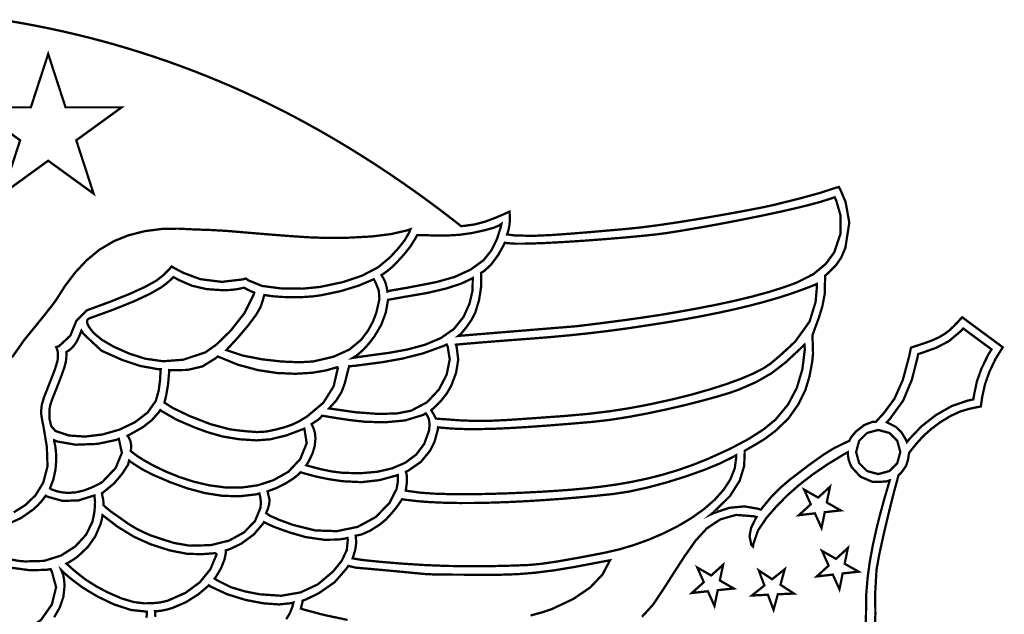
# Model space of a CAD drawing. Extents: x 11.8 to 36.4, y 8.1 to 25.8.
# Tile 6 of 6: x 25.8 to 36.4, y 19.3 to 25.7. Entities that reach past the tile are written whole.
import ezdxf

# ---------------------------------------------------------------- set-up
doc = ezdxf.new("R2010")
doc.units = 0
doc.header["$LTSCALE"] = 0.1
doc.layers.add('FOREGROUND', color=7, linetype='CONTINUOUS')

msp = doc.modelspace()

# ---------------------------------------------------------------- linework, layer by layer
at = {"layer": 'FOREGROUND', "linetype": 'CONTINUOUS', "const_width": 0.024547}
for points in [[(34.965553, 19.095408), (34.972547, 19.29345), (34.970328, 19.517431), (34.984553, 19.767409), (35.014545, 19.936393), (35.06633, 20.17128), (35.124018, 20.413176), (35.171721, 20.603185), (35.193552, 20.682409), (35.220002, 20.78296), (35.253755, 20.816713), (35.30344, 20.887403), (35.323123, 20.953592), (35.331388, 21.009107), (35.335518, 21.027153), (35.408416, 21.118274), (35.484116, 21.202686), (35.572141, 21.282079), (35.672492, 21.356453), (35.780448, 21.421911), (35.883291, 21.469159), (35.981021, 21.498197), (36.10395, 21.523945), (36.119122, 21.627209), (36.147714, 21.758369), (36.195771, 21.895089), (36.263294, 22.037368), (36.33954, 22.159363), (35.903931, 22.481271), (35.819088, 22.390203), (35.769313, 22.34281), (35.713602, 22.301113), (35.651955, 22.265112), (35.596789, 22.23967), (35.528033, 22.212979), (35.445688, 22.18504), (35.354382, 22.155785), (35.335413, 22.062774), (35.267345, 21.80897), (35.176995, 21.605806), (35.064363, 21.453281), (35.063299, 21.452186), (34.978904, 21.359352), (34.936475, 21.356763), (34.850719, 21.322431), (34.76466, 21.254989), (34.713704, 21.194748), (34.693452, 21.154245), (34.657553, 21.13841), (34.532553, 21.077408), (34.425442, 21.01226), (34.267665, 20.900223), (34.058555, 20.740409), (33.951631, 20.649163), (33.853012, 20.549192), (33.763478, 20.440844), (33.743553, 20.41441), (33.719093, 20.423888), (33.569192, 20.450288), (33.405785, 20.43491), (33.244021, 20.381078), (33.208227, 20.364558), (33.238514, 20.389338), (33.413165, 20.561928), (33.516772, 20.726828), (33.564172, 20.882766), (33.570201, 21.028465), (33.570201, 21.047212), (33.579828, 21.052785), (33.662007, 21.100496), (33.743829, 21.148812), (33.792218, 21.1794), (33.900794, 21.261494), (34.03868, 21.3935), (34.145252, 21.545089), (34.221224, 21.698445), (34.265537, 21.846538), (34.294421, 22.000105), (34.303697, 22.092933), (34.299553, 22.222408), (34.297635, 22.285678), (34.307333, 22.314772), (34.32657, 22.369163), (34.346801, 22.423199), (34.366552, 22.477409), (34.404481, 22.601704), (34.428684, 22.730905), (34.43199, 22.863733), (34.433834, 22.927633), (34.463279, 22.9544), (34.550905, 23.041766), (34.605914, 23.1223), (34.65066, 23.227441), (34.692697, 23.498002), (34.653238, 23.718001), (34.597122, 23.851151), (34.581061, 23.880595), (34.532879, 23.867212), (34.386164, 23.818943), (34.159174, 23.756681), (33.872553, 23.685408), (33.783412, 23.66619), (33.648165, 23.639366), (33.477079, 23.607183), (33.28042, 23.571888), (33.068455, 23.535728), (32.85145, 23.500951), (32.639671, 23.469804), (32.443386, 23.444532), (32.272861, 23.427385), (32.09405, 23.412186), (31.912882, 23.396202), (31.731773, 23.381409), (31.504819, 23.364876), (31.296268, 23.355514), (31.10227, 23.36019), (31.020931, 23.3708), (31.036974, 23.421547), (31.045068, 23.467247), (31.050406, 23.513282), (31.050584, 23.559609), (31.046697, 23.616001), (30.968915, 23.580999), (30.95481, 23.574922), (30.927833, 23.563377), (30.900855, 23.551831), (30.789439, 23.509538), (30.674586, 23.478673), (30.556669, 23.462381), (30.5275, 23.460436), (30.457612, 23.51491), (30.320261, 23.620465), (30.181494, 23.724098), (30.041318, 23.825767), (29.899737, 23.925431), (29.756757, 24.023047), (29.612384, 24.118575), (29.466624, 24.211972), (29.319482, 24.303197), (29.170963, 24.392208), (29.021074, 24.478964), (28.86982, 24.563422), (28.737395, 24.634735), (28.604176, 24.70392), (28.470188, 24.770976), (28.335453, 24.835903), (28.199997, 24.898702), (28.063844, 24.959371), (27.927017, 25.017912), (27.78954, 25.074324), (27.651439, 25.128608), (27.512735, 25.180762), (27.373455, 25.230788), (27.233621, 25.278685), (27.093258, 25.324453), (26.952389, 25.368093), (26.81104, 25.409604), (26.669234, 25.448986), (26.526994, 25.486239), (26.384346, 25.521364), (26.241313, 25.554359), (26.097919, 25.585226), (25.954188, 25.613964), (25.810144, 25.640574), (25.665812, 25.665055)], [(25.727653, 20.386803), (25.85092, 20.464021), (25.96086, 20.569681), (26.044635, 20.707293), (26.089401, 20.880371), (26.08232, 21.092426), (26.05832, 21.236352), (26.04232, 21.327834), (26.03432, 21.366426), (26.01946, 21.453519), (26.027874, 21.541233), (26.05332, 21.626427), (26.111013, 21.771515), (26.167539, 21.917039), (26.19732, 22.016426), (26.201176, 22.052557), (26.201941, 22.092176), (26.195625, 22.126351), (26.182017, 22.160989), (26.212945, 22.170886), (26.334303, 22.283424), (26.398693, 22.442039), (26.51032, 22.555426), (26.76484, 22.649146), (26.974, 22.733506), (27.1378, 22.808506), (27.25624, 22.874146), (27.32932, 22.930426), (27.357384, 22.95794), (27.385638, 22.985765), (27.412036, 23.015638), (27.42132, 23.027426), (27.435057, 23.01794), (27.477987, 22.994716), (27.521531, 22.971574), (27.544319, 22.959427), (27.73132, 22.889892), (27.959446, 22.861694), (28.182384, 22.887443), (28.21832, 22.897426), (28.245183, 22.877592), (28.390711, 22.817911), (28.602229, 22.790343), (28.826259, 22.788609), (29.00932, 22.806426), (29.259351, 22.858942), (29.46832, 22.929551), (29.636789, 23.018348), (29.76532, 23.125426), (29.845365, 23.212739), (29.919824, 23.304567), (29.969708, 23.391099), (29.983432, 23.426483), (29.944242, 23.413527), (29.776942, 23.375006), (29.569003, 23.349086), (29.30837, 23.335231), (29.088306, 23.332827), (28.882195, 23.340504), (28.689409, 23.353592), (28.50932, 23.367426), (28.261286, 23.387826), (28.013302, 23.408793), (27.84332, 23.418426), (27.668952, 23.424362), (27.49463, 23.432964), (27.32032, 23.430426), (27.134431, 23.406426), (26.961209, 23.362426), (26.801319, 23.298426), (26.645804, 23.206167), (26.50778, 23.091959), (26.385313, 22.960381), (26.276471, 22.81601), (26.17932, 22.663426), (26.13069, 22.597796), (26.016949, 22.455056), (25.83832, 22.235426), (25.707992, 22.049239)], [(34.870344, 19.171031), (34.872413, 19.347362), (34.875211, 19.514649), (34.889272, 19.685255), (34.912943, 19.857751), (34.944571, 20.030712), (34.982504, 20.20271), (35.025089, 20.372318), (35.070673, 20.53811), (35.117604, 20.698659), (35.126093, 20.729787), (35.086476, 20.717053), (34.945803, 20.712135), (34.811134, 20.769697), (34.718598, 20.871278), (34.700335, 20.909814), (34.685851, 20.95115), (34.67898, 20.995791), (34.677566, 21.032579), (34.635767, 21.01007), (34.460037, 20.902317), (34.29981, 20.79276), (34.154913, 20.681009), (34.025172, 20.566673), (33.910412, 20.449362), (33.803845, 20.326485), (33.713361, 20.192698), (33.663413, 20.046362), (33.659709, 20.020015), (33.641012, 20.037544), (33.622524, 20.130836), (33.638831, 20.219526), (33.686586, 20.316831), (33.698272, 20.336697), (33.670225, 20.343708), (33.478122, 20.358736), (33.308712, 20.310755), (33.162356, 20.212664), (33.039413, 20.077362), (32.921877, 19.909546), (32.810489, 19.737539), (32.700312, 19.564693), (32.586413, 19.394362), (32.467775, 19.264018)], [(25.666664, 20.260508), (25.806665, 20.326234), (25.931122, 20.412764), (25.983913, 20.460712), (26.030521, 20.51171), (26.070945, 20.56576), (26.088509, 20.554245), (26.252621, 20.508919), (26.422773, 20.514685), (26.59274, 20.568051), (26.594415, 20.551301), (26.599557, 20.498995), (26.593775, 20.395092), (26.572251, 20.286119), (26.501937, 20.144169), (26.386388, 20.018867), (26.233696, 19.921841), (26.051954, 19.864716), (25.849251, 19.859119), (25.781447, 19.86481), (25.681954, 19.882208)], [(31.272764, 19.278467), (31.40043, 19.313226), (31.497931, 19.346152), (31.730197, 19.455323), (31.912306, 19.579027), (32.043978, 19.717542), (32.124931, 19.871152), (32.078079, 19.862892), (31.948116, 19.838411), (31.735931, 19.798152), (31.523478, 19.76312), (31.321056, 19.737652), (31.128572, 19.721933), (30.945931, 19.716152), (30.630697, 19.716402), (30.392806, 19.717402), (30.231978, 19.719527), (30.147931, 19.723152), (29.792512, 19.75707), (29.542183, 19.779728), (29.397531, 19.791996), (29.317492, 19.811175), (29.297283, 19.781639), (29.169535, 19.635068), (28.998317, 19.516469), (28.858916, 19.448978), (28.82666, 19.437804), (28.824717, 19.420997), (28.820219, 19.403167), (28.814663, 19.382068), (28.810813, 19.360549), (28.80826, 19.353167), (28.851023, 19.338913), (29.053074, 19.285181), (29.309153, 19.230721)], [(25.733642, 19.112643), (25.794344, 19.108504), (25.845276, 19.115993), (26.017675, 19.227767), (26.135811, 19.396137), (26.181692, 19.581883), (26.137321, 19.745782), (26.122289, 19.776479), (26.07972, 19.769112), (25.902883, 19.76428), (25.674528, 19.79511)], [(26.161228, 19.259819), (26.22264, 19.367793), (26.259487, 19.477645), (26.27177, 19.589376), (26.268994, 19.653822), (26.258631, 19.711886), (26.237627, 19.765304), (26.274785, 19.728804), (26.29446, 19.711988), (26.325582, 19.686262), (26.346384, 19.668946), (26.462591, 19.581033), (26.619818, 19.485379), (26.799972, 19.39874), (26.984961, 19.337877), (27.156694, 19.319546), (27.151532, 19.25346)], [(28.651281, 19.238949), (28.690811, 19.305348), (28.716261, 19.370769), (28.728339, 19.417888), (28.698803, 19.410115), (28.574442, 19.39729), (28.406871, 19.409199), (28.215544, 19.445419), (28.01991, 19.505525), (27.839421, 19.589092), (27.821031, 19.603104), (27.812274, 19.594347), (27.709231, 19.50697), (27.57437, 19.421052), (27.426082, 19.357903), (27.370598, 19.342459), (27.315015, 19.330605), (27.257945, 19.32375), (27.243058, 19.32375), (27.246666, 19.300574), (27.244114, 19.263976)]]:
    msp.add_lwpolyline(points, dxfattribs=at)
for points in [[(26.096809, 25.308923), (26.282969, 24.735824), (26.885309, 24.735824), (26.397979, 24.382023), (26.584139, 23.808923), (26.096809, 24.162725), (25.609479, 23.808923), (25.795639, 24.382023), (25.308309, 24.735824), (25.910649, 24.735824)], [(30.996138, 23.281538), (30.986415, 23.260148), (30.923297, 23.147002), (30.845903, 23.043413), (30.774459, 22.978188), (30.740822, 22.95833), (30.742572, 22.928588), (30.741373, 22.802746), (30.720118, 22.666862), (30.679589, 22.531446), (30.636653, 22.448962), (30.57825, 22.366716), (30.521496, 22.299025), (30.497639, 22.28057), (30.525031, 22.283454), (30.60178, 22.289928), (30.781944, 22.304755), (31.023733, 22.324554), (31.285359, 22.345941), (31.525033, 22.365535), (31.700964, 22.379953), (31.771365, 22.385814), (31.948258, 22.407635), (32.125078, 22.430085), (32.301756, 22.453569), (32.478228, 22.478496), (32.654425, 22.505273), (32.830281, 22.534306), (32.830281, 22.534306), (33.057374, 22.575097), (33.270531, 22.616945), (33.469787, 22.660181), (33.655178, 22.705137), (33.826739, 22.752145), (33.984506, 22.801535), (34.128516, 22.853639), (34.307265, 22.94441), (34.440275, 23.054318), (34.53169, 23.179756), (34.597683, 23.378529), (34.599698, 23.569483), (34.553375, 23.733329), (34.536308, 23.770942), (34.490889, 23.754706), (34.388446, 23.722167), (34.254831, 23.685994), (34.095555, 23.647177), (33.916128, 23.606706), (33.72206, 23.565571), (33.518862, 23.524764), (33.312042, 23.485272), (33.107113, 23.448088), (32.909583, 23.4142), (32.724964, 23.384599), (32.621132, 23.371241), (32.469671, 23.355317), (32.282883, 23.338011), (32.073068, 23.320507), (31.852528, 23.30399), (31.633563, 23.289643), (31.428473, 23.278651), (31.249561, 23.272199), (31.109127, 23.27147), (31.019472, 23.277649)], [(29.672179, 22.934368), (29.696931, 22.950576), (29.74463, 22.984741), (29.789363, 23.02264), (29.831044, 23.063942), (29.831422, 23.064345), (29.909449, 23.149486), (29.981943, 23.23912), (30.041768, 23.336027), (30.056334, 23.364946), (30.096211, 23.363815), (30.20728, 23.360666), (30.36628, 23.35874), (30.51328, 23.367258), (30.64828, 23.386666), (30.782058, 23.416444), (30.875836, 23.442221), (30.930281, 23.464666), (30.96028, 23.484666), (30.950794, 23.442127), (30.910566, 23.317371), (30.850423, 23.196574), (30.767065, 23.093043), (30.628404, 22.992603), (30.456689, 22.914039), (30.266702, 22.860356), (30.159327, 22.838965), (29.948296, 22.798368), (29.769838, 22.767632), (29.736597, 22.757134), (29.729849, 22.799225), (29.721305, 22.833548), (29.708854, 22.870392), (29.690445, 22.906177)], [(26.513788, 22.429031), (26.518634, 22.408501), (26.532077, 22.381515), (26.561264, 22.341383), (26.571111, 22.329208), (26.579733, 22.318907), (26.588845, 22.308757), (26.673055, 22.239225), (26.800952, 22.164696), (26.967742, 22.090698), (27.136013, 22.03683), (27.328334, 22.008884), (27.543948, 22.025148), (27.782096, 22.103906), (27.900699, 22.187147), (28.054736, 22.337086), (28.202418, 22.52561), (28.301954, 22.724603), (28.308734, 22.746074), (28.2708, 22.761671), (28.230995, 22.780535), (28.199867, 22.798926), (28.129281, 22.78374), (28.053896, 22.774629), (27.973713, 22.771591), (27.796426, 22.783706), (27.638799, 22.820049), (27.500833, 22.880622), (27.440163, 22.913112), (27.419089, 22.892418), (27.410348, 22.883902), (27.401603, 22.875388), (27.392955, 22.866777), (27.313638, 22.804505), (27.188933, 22.733163), (27.018634, 22.653339), (26.802534, 22.565625), (26.540427, 22.470612), (26.525157, 22.462226), (26.515382, 22.448542)], [(28.415618, 22.719831), (28.408176, 22.694093), (28.396276, 22.651717), (28.375423, 22.591176), (28.329314, 22.509708), (28.238686, 22.388535), (28.1315, 22.261955), (28.008314, 22.128707), (28.179162, 22.071476), (28.385338, 22.030612), (28.59929, 22.006164), (28.793466, 21.99818), (28.940314, 22.006708), (29.156906, 22.057078), (29.328388, 22.134337), (29.454314, 22.238708), (29.527101, 22.335115), (29.580769, 22.434036), (29.617629, 22.529697), (29.65054, 22.674886), (29.644573, 22.76759), (29.61588, 22.839362), (29.591386, 22.890098), (29.428433, 22.82119), (29.236705, 22.762078), (29.024255, 22.717672), (28.93825, 22.70596), (28.840434, 22.698933), (28.730809, 22.696591), (28.613167, 22.699173), (28.508103, 22.70692)], [(29.743738, 22.668579), (29.718278, 22.528422), (29.67071, 22.400322), (29.59925, 22.278832), (29.539175, 22.200049), (29.480416, 22.134869), (29.422206, 22.08283), (29.41456, 22.076947), (29.406909, 22.071281), (29.39925, 22.065832), (29.365698, 22.045079), (29.385827, 22.048121), (29.416117, 22.052663), (29.436312, 22.055705), (29.473435, 22.061022), (29.510153, 22.066004), (29.545899, 22.071322), (29.75274, 22.099244), (29.954175, 22.135861), (30.142574, 22.186952), (30.310307, 22.258293), (30.449742, 22.35566), (30.55325, 22.484832), (30.617361, 22.62761), (30.650139, 22.766388), (30.65225, 22.901832), (30.531078, 22.843551), (30.368375, 22.790332), (30.163859, 22.742364), (29.91725, 22.699832), (29.862043, 22.690174), (29.800278, 22.678904)], [(34.343611, 22.838641), (34.308727, 22.824085), (34.266133, 22.807101), (34.223048, 22.790921), (34.180013, 22.774915), (34.059078, 22.731813), (33.927253, 22.689539), (33.784508, 22.648141), (33.630813, 22.607667), (33.466138, 22.568165), (33.290453, 22.529683), (33.103728, 22.492269), (32.905933, 22.455971), (32.697038, 22.420837), (32.477013, 22.386915), (32.287985, 22.358651), (32.09479, 22.332804), (31.897263, 22.30929), (31.695235, 22.288026), (31.488541, 22.268929), (31.277013, 22.251915), (30.978977, 22.229617), (30.747917, 22.211203), (30.584486, 22.197363), (30.48934, 22.188793), (30.471447, 22.187083), (30.478508, 22.168253), (30.496668, 22.026884), (30.474029, 21.886038), (30.422019, 21.746936), (30.372209, 21.66032), (30.307048, 21.578196), (30.234172, 21.506855), (30.206911, 21.483604), (30.213729, 21.471673), (30.229571, 21.444929), (30.239213, 21.429036), (30.247818, 21.412017), (30.25634, 21.393268), (30.292134, 21.389859), (30.368621, 21.385161), (30.497558, 21.375133), (30.679044, 21.367701), (30.833142, 21.369164), (31.005929, 21.377084), (31.196946, 21.389556), (31.405733, 21.404676), (31.631831, 21.420539), (31.898907, 21.444523), (32.125676, 21.472473), (32.312651, 21.501384), (32.460348, 21.528253), (32.569279, 21.550077), (32.789963, 21.598423), (32.998854, 21.650655), (33.193089, 21.705623), (33.369804, 21.76218), (33.526137, 21.819175), (33.659224, 21.87546), (33.766202, 21.929885), (33.844208, 21.981303), (33.940907, 22.062426), (34.031445, 22.144622), (34.111806, 22.219926), (34.266595, 22.435318), (34.330859, 22.644271), (34.343611, 22.789212)], [(26.175478, 21.259716), (26.319767, 21.211563), (26.492022, 21.200015), (26.677344, 21.221965), (26.860833, 21.274307), (27.027589, 21.353935), (27.162711, 21.457743), (27.251301, 21.582624), (27.282992, 21.69579), (27.297264, 21.809778), (27.300583, 21.870576), (27.3044, 21.92376), (27.272788, 21.92376), (27.200391, 21.937942), (27.121982, 21.951368), (27.076186, 21.960958), (26.892241, 22.022432), (26.66861, 22.122271), (26.476854, 22.301905), (26.453722, 22.337426), (26.43133, 22.280686), (26.410091, 22.234903), (26.390005, 22.200075), (26.361119, 22.162816), (26.328137, 22.131782), (26.291057, 22.106973), (26.291734, 22.09806), (26.29214, 22.088845), (26.292276, 22.079329), (26.291642, 22.057509), (26.289741, 22.032685), (26.286573, 22.004857), (26.271807, 21.947099), (26.237158, 21.848255), (26.182624, 21.708325), (26.137158, 21.593696), (26.121713, 21.546846), (26.112446, 21.502904), (26.109357, 21.461871), (26.111806, 21.385061), (26.128948, 21.311795)], [(35.311135, 21.140743), (35.338137, 21.174496), (35.465909, 21.308811), (35.622157, 21.431059), (35.792503, 21.527973), (35.962571, 21.586284), (36.024034, 21.599158), (36.030077, 21.640289), (36.061404, 21.791472), (36.111057, 21.930793), (36.185341, 22.082456), (36.219095, 22.136461), (35.915035, 22.361158), (35.884938, 22.328854), (35.760074, 22.223795), (35.622895, 22.152735), (35.47315, 22.099332), (35.432034, 22.086158), (35.423597, 22.044789), (35.363648, 21.809522), (35.270158, 21.585541), (35.128868, 21.390516), (35.095115, 21.353388), (35.128868, 21.336511), (35.192002, 21.304546), (35.250625, 21.248582), (35.297634, 21.171121)], [(30.38392, 22.164046), (30.373423, 22.18854), (30.333184, 22.171045), (30.119976, 22.093705), (29.899504, 22.037888), (29.681555, 21.998787), (29.475918, 21.971599), (29.422615, 21.964536), (29.386298, 21.96015), (29.355201, 21.957603), (29.325459, 21.955853), (29.279035, 21.770191), (29.243664, 21.67671), (29.187405, 21.587006), (29.110035, 21.502191), (29.39916, 21.460754), (29.642535, 21.442941), (29.84016, 21.448754), (29.992035, 21.478192), (30.162109, 21.568544), (30.290415, 21.706124), (30.372871, 21.867113), (30.405399, 22.027693)], [(34.215201, 22.135486), (34.211059, 22.187444), (34.178306, 22.154691), (34.010701, 21.997475), (33.856914, 21.879563), (33.695143, 21.786216), (33.503587, 21.702695), (33.411104, 21.670446), (33.280588, 21.630839), (33.119518, 21.586368), (32.935373, 21.539531), (32.735634, 21.492824), (32.52778, 21.448743), (32.31929, 21.409785), (32.117645, 21.378446), (31.930323, 21.357222), (31.696975, 21.337399), (31.476802, 21.319763), (31.269828, 21.304776), (31.076075, 21.292899), (30.895563, 21.284592), (30.728315, 21.280316), (30.574354, 21.280534), (30.4337, 21.285706), (30.306377, 21.296293), (30.279997, 21.299196), (30.277201, 21.272486), (30.24165, 21.142319), (30.195161, 21.049172), (30.096377, 20.928506), (29.959272, 20.833214), (29.934869, 20.822756), (29.943004, 20.792542), (29.946624, 20.749718), (29.94356, 20.694109), (29.937262, 20.644599), (29.933202, 20.620486), (29.955484, 20.616047), (30.081467, 20.598213), (30.238519, 20.587031), (30.41862, 20.581566), (30.613752, 20.580883), (30.815896, 20.584047), (31.017032, 20.590124), (31.209141, 20.59818), (31.384204, 20.607279), (31.534202, 20.616486), (31.70413, 20.628973), (31.871343, 20.644198), (32.036388, 20.662965), (32.199814, 20.686078), (32.362168, 20.714341), (32.523999, 20.748558), (32.685854, 20.789533), (32.848282, 20.83807), (33.011829, 20.894973), (33.177046, 20.961046), (33.177046, 20.961046), (33.408868, 21.06646), (33.607318, 21.17132), (33.771642, 21.276324), (33.901084, 21.382171), (34.034681, 21.542908), (34.129768, 21.723578), (34.189043, 21.921874)], [(29.205092, 21.937114), (29.199092, 21.945114), (29.076825, 21.909858), (28.925296, 21.884883), (28.749844, 21.874379), (28.555804, 21.882536), (28.348515, 21.913542), (28.133313, 21.971588), (27.915536, 22.060863), (27.894656, 22.041723), (27.7525, 21.953483), (27.592143, 21.915644), (27.424866, 21.912966), (27.395287, 21.914706), (27.394835, 21.895567), (27.383234, 21.760723), (27.363512, 21.645949), (27.344201, 21.564557), (27.434033, 21.507153), (27.616534, 21.419892), (27.837712, 21.333453), (28.043574, 21.278515), (28.141741, 21.26515), (28.24026, 21.25555), (28.337482, 21.24848), (28.436919, 21.253659), (28.534926, 21.274411), (28.629245, 21.299253), (28.702058, 21.323324), (28.780901, 21.359647), (28.872381, 21.414385), (29.049084, 21.563018), (29.159722, 21.739147)], [(26.947885, 21.20896), (26.993089, 21.233061), (27.11201, 21.300185), (27.208512, 21.375881), (27.282997, 21.460304), (27.299589, 21.484936), (27.314882, 21.473023), (27.47461, 21.381324), (27.667977, 21.298226), (27.805814, 21.247234), (27.967925, 21.200863), (28.142703, 21.171604), (28.330814, 21.159234), (28.480333, 21.170567), (28.652296, 21.212567), (28.845814, 21.285234), (28.870518, 21.128493), (28.800777, 20.957308), (28.672814, 20.821234), (28.513144, 20.731409), (28.344862, 20.676698), (28.171652, 20.65242), (27.997199, 20.653895), (27.825188, 20.676442), (27.659304, 20.715381), (27.50323, 20.766031), (27.360651, 20.823713), (27.235252, 20.883744), (27.130718, 20.941446), (27.050732, 20.992137), (26.998981, 21.031138), (26.981117, 21.046127), (26.987763, 21.074373), (26.986691, 21.108109), (26.980418, 21.147888), (26.964501, 21.184037)], [(28.921908, 21.333293), (28.935248, 21.3096), (28.951586, 21.268632), (28.961389, 21.224495), (28.964657, 21.177188), (28.956702, 21.098232), (28.932835, 21.017825), (28.893058, 20.935966), (28.884235, 20.921117), (28.874856, 20.906107), (28.865535, 20.891958), (28.905247, 20.880612), (29.021297, 20.849899), (29.1401, 20.825303), (29.258866, 20.810645), (29.447811, 20.806141), (29.625715, 20.821513), (29.787834, 20.858758), (29.929424, 20.919872), (30.04574, 21.006849), (30.132037, 21.121686), (30.183572, 21.266379), (30.189205, 21.333822), (30.181477, 21.388217), (30.168444, 21.41766), (30.147643, 21.449807), (30.138754, 21.44456), (30.127363, 21.436997), (30.118388, 21.431536), (29.92307, 21.372683), (29.705026, 21.353052), (29.497126, 21.359129), (29.332243, 21.3774), (29.191019, 21.398584), (29.035673, 21.424475), (29.019197, 21.403291), (29.000008, 21.385667), (28.972684, 21.367222), (28.941524, 21.346802)], [(35.002986, 21.271189), (35.122605, 21.238831), (35.207629, 21.153807), (35.239986, 21.034189), (35.207629, 20.91457), (35.122605, 20.829546), (35.002986, 20.797189), (34.883368, 20.829546), (34.798344, 20.91457), (34.765986, 21.034189), (34.798344, 21.153807), (34.883368, 21.238831)], [(26.679278, 20.713222), (26.820918, 20.862857), (26.887425, 21.024583), (26.854905, 21.175566), (26.823738, 21.1631), (26.623809, 21.121206), (26.392619, 21.11252), (26.193402, 21.147196), (26.160637, 21.160848), (26.162288, 21.145573), (26.168682, 21.115192), (26.172723, 21.096835), (26.178788, 21.049266), (26.182426, 21.002616), (26.183639, 20.956886), (26.175655, 20.846276), (26.152674, 20.740743), (26.116155, 20.643737), (26.131754, 20.63351), (26.19131, 20.612271), (26.253067, 20.599528), (26.317026, 20.595281), (26.395845, 20.601364), (26.475372, 20.619615), (26.555606, 20.650033), (26.60175, 20.671199), (26.647247, 20.693666)], [(26.689342, 20.497824), (26.689411, 20.463844), (26.711928, 20.442401), (26.772299, 20.392998), (26.849821, 20.339332), (26.958407, 20.261991), (27.051242, 20.206419), (27.14862, 20.159559), (27.197528, 20.138752), (27.339445, 20.091071), (27.447434, 20.057269), (27.614492, 20.028388), (27.841314, 20.033907), (28.035876, 20.082382), (28.197696, 20.170447), (28.314769, 20.290699), (28.37509, 20.435731), (28.378834, 20.488788), (28.374581, 20.535605), (28.368069, 20.568253), (28.362803, 20.589316), (28.332119, 20.579926), (28.146958, 20.558613), (27.961834, 20.564295), (27.776431, 20.593719), (27.590434, 20.643632), (27.403528, 20.710779), (27.215398, 20.791907), (27.215398, 20.791907), (27.109918, 20.84656), (27.038921, 20.89112), (26.994409, 20.919848), (26.964501, 20.94311), (26.954624, 20.900203), (26.892332, 20.802285), (26.80522, 20.698421), (26.689411, 20.602329), (26.673734, 20.591877), (26.67896, 20.559216), (26.683279, 20.540939), (26.687464, 20.520805)], [(33.479675, 20.979352), (33.479675, 21.000576), (33.431922, 20.974046), (33.300344, 20.909507), (33.133716, 20.841237), (32.942894, 20.773204), (32.738732, 20.709371), (32.532087, 20.653706), (32.333814, 20.610174), (32.154769, 20.582741), (31.980443, 20.564653), (31.799846, 20.54774), (31.614846, 20.532289), (31.42731, 20.518586), (31.239106, 20.506918), (31.052101, 20.49757), (30.868165, 20.490829), (30.689164, 20.486982), (30.516966, 20.486314), (30.353438, 20.489113), (30.200449, 20.495665), (30.059867, 20.506255), (29.933559, 20.521171), (29.933559, 20.521171), (29.893291, 20.527004), (29.880809, 20.506721), (29.832081, 20.436892), (29.77748, 20.371519), (29.720105, 20.308572), (29.652035, 20.253099), (29.551226, 20.189088), (29.461107, 20.149429), (29.442777, 20.145344), (29.426327, 20.141903), (29.418015, 20.140209), (29.395734, 20.135545), (29.398405, 20.119784), (29.401441, 20.054861), (29.390676, 19.978969), (29.367689, 19.905643), (29.363179, 19.892365), (29.434115, 19.879573), (29.514592, 19.869577), (29.675157, 19.853727), (29.890252, 19.835965), (30.13432, 19.820234), (30.3818, 19.810477), (30.646006, 19.807364), (30.882434, 19.809345), (31.087721, 19.81456), (31.258506, 19.821149), (31.387241, 19.833159), (31.565525, 19.859609), (31.793269, 19.89975), (32.070383, 19.952835), (32.223771, 19.988316), (32.382475, 20.035464), (32.542941, 20.093511), (32.701612, 20.161686), (32.854933, 20.23922), (32.999347, 20.325343), (33.131299, 20.419286), (33.247234, 20.520278), (33.343594, 20.627551), (33.416825, 20.740334), (33.463371, 20.857857)], [(28.804499, 20.816415), (28.797735, 20.809684), (28.774494, 20.787487), (28.750159, 20.766831), (28.724729, 20.747716), (28.638277, 20.693082), (28.546956, 20.647838), (28.450765, 20.611984), (28.472341, 20.518488), (28.467415, 20.47197), (28.454933, 20.425673), (28.435341, 20.378488), (28.477119, 20.348673), (28.572896, 20.306636), (28.723341, 20.251488), (28.963933, 20.191599), (29.195415, 20.184377), (29.417341, 20.230488), (29.612378, 20.336044), (29.759637, 20.488266), (29.835341, 20.638488), (29.84698, 20.70581), (29.849628, 20.744394), (29.848877, 20.761167), (29.847715, 20.786732), (29.825637, 20.77976), (29.650913, 20.732088), (29.457069, 20.710469), (29.253908, 20.720495), (29.098892, 20.743989), (28.96959, 20.77091), (28.829268, 20.809131)], [(34.485671, 20.661375), (34.451031, 20.492336), (34.601046, 20.406839), (34.429521, 20.38784), (34.39488, 20.218522), (34.323644, 20.375546), (34.151839, 20.356267), (34.279506, 20.472778), (34.20827, 20.630081), (34.358284, 20.544864)], [(26.679777, 20.356189), (26.673953, 20.3222), (26.666752, 20.289914), (26.658172, 20.259332), (26.602858, 20.129532), (26.522566, 20.01486), (26.417297, 19.915315), (26.376566, 19.88536), (26.335395, 19.85918), (26.291924, 19.83592), (26.325344, 19.806408), (26.351359, 19.782329), (26.378533, 19.759538), (26.405649, 19.736679), (26.497465, 19.665041), (26.607144, 19.595175), (26.734685, 19.52708), (26.885072, 19.461625), (27.017475, 19.42224), (27.131895, 19.408927), (27.214929, 19.41041), (27.297415, 19.418321), (27.378078, 19.437199), (27.569823, 19.521434), (27.723984, 19.63505), (27.836709, 19.774166), (27.90414, 19.934901), (27.88914, 19.947901), (27.74814, 19.936901), (27.587992, 19.940901), (27.402288, 19.976901), (27.19214, 20.044901), (27.015665, 20.124993), (26.840867, 20.232007)], [(29.308159, 20.112057), (29.275441, 20.103117), (29.205146, 20.093527), (29.056781, 20.091872), (28.858041, 20.120766), (28.679739, 20.172523), (28.518694, 20.230752), (28.430052, 20.271665), (28.412295, 20.281503), (28.403757, 20.266872), (28.302793, 20.148593), (28.171164, 20.051449), (28.050679, 19.993358), (28.003801, 19.978228), (28.003801, 19.955534), (27.988776, 19.880994), (27.950827, 19.785364), (27.900646, 19.69971), (27.882079, 19.674953), (27.917151, 19.652259), (28.058807, 19.581625), (28.210645, 19.53662), (28.367159, 19.506057), (28.596003, 19.490463), (28.803659, 19.526057), (28.989565, 19.612651), (29.153159, 19.750057), (29.247621, 19.868023), (29.300469, 19.98059), (29.311525, 20.088115)], [(34.677671, 20.003375), (34.643031, 19.834336), (34.793046, 19.748839), (34.621521, 19.72984), (34.58688, 19.560522), (34.515644, 19.717546), (34.343839, 19.698267), (34.471506, 19.814778), (34.40027, 19.972081), (34.550284, 19.886864)], [(33.338951, 19.823849), (33.303472, 19.65481), (33.452928, 19.568754), (33.281403, 19.550593), (33.245925, 19.381555), (33.175247, 19.538858), (33.003443, 19.520418), (33.131668, 19.63637), (33.06127, 19.793953), (33.210726, 19.708176)], [(33.999876, 19.775753), (33.954062, 19.60923), (34.09821, 19.514233), (33.925847, 19.50641), (33.880032, 19.339886), (33.819132, 19.501101), (33.646769, 19.492998), (33.781698, 19.601127), (33.720798, 19.762901), (33.864947, 19.667904)]]:
    msp.add_lwpolyline(points, close=True, dxfattribs=at)

doc.saveas('drawing.dxf')
